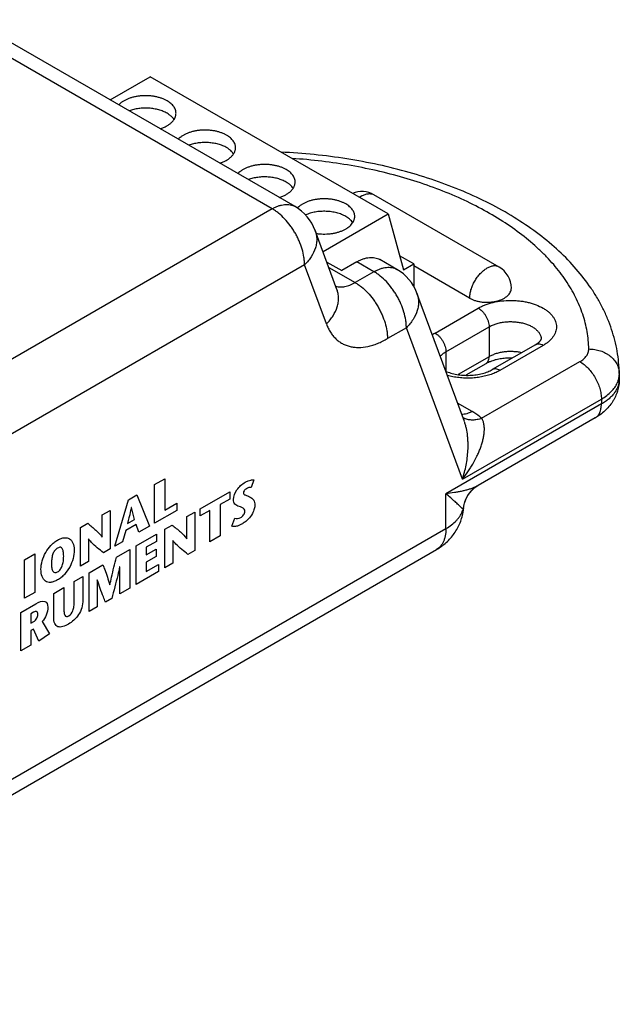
# Model space of a CAD drawing. Header units: inches. Extents: x 0 to 22, y 0 to 17.
# Tile 14 of 14: x 19 to 19.9, y 13.6 to 15.2. Entities that reach past the tile are written whole.
import ezdxf

# ---------------------------------------------------------------- set-up
doc = ezdxf.new("R2010")
doc.units = ezdxf.units.IN
doc.header["$LTSCALE"] = 1.21
doc.header["$MEASUREMENT"] = 0
doc.layers.get('0').update_dxf_attribs({"linetype": 'CONTINUOUS'})
doc.layers.add('02___PRT_ALL_AXES', color=7, linetype='CONTINUOUS')
doc.layers.add('DATUMCURVES', color=7, linetype='CONTINUOUS')

msp = doc.modelspace()

# ---------------------------------------------------------------- linework, layer by layer
at = {"color": 7, "linetype": 'CONTINUOUS'}
for p, q in [((19.3667, 14.9156), (18.8364, 15.2218)), ((19.4042, 14.9193), (18.8739, 15.2255)), ((19.1012, 15.0942), (19.1669, 15.1321)), ((19.5565, 14.9072), (19.1669, 15.1321)), ((19.3667, 14.9156), (18.3077, 14.3041)), ((19.4499, 14.8456), (19.5565, 14.9072)), ((19.5565, 14.9072), (19.5816, 14.8155)), ((19.4728, 14.7836), (19.4371, 14.8803)), ((19.4563, 14.8283), (19.4805, 14.8143)), ((19.5055, 14.8287), (19.4805, 14.8143)), ((19.5334, 14.8126), (19.5055, 14.8287)), ((19.5709, 14.8163), (19.543, 14.8324)), ((19.5986, 14.8253), (19.5752, 14.8388)), ((19.4197, 14.8237), (18.3608, 14.2123)), ((19.4555, 14.727), (19.4197, 14.8237)), ((19.4595, 14.8196), (19.5025, 14.7948)), ((19.5334, 14.8126), (19.5025, 14.7948)), ((19.5816, 14.8155), (19.5986, 14.8253)), ((19.5986, 14.8253), (19.5986, 14.7885)), ((19.6815, 14.5669), (19.6038, 14.7774)), ((19.6336, 14.7121), (19.7043, 14.7529)), ((19.5864, 14.7208), (19.5555, 14.7029)), ((19.6782, 14.4724), (19.5864, 14.7208)), ((19.6512, 14.6814), (19.722, 14.7223)), ((19.722, 14.7223), (19.722, 14.6733)), ((19.7978, 14.6929), (19.7271, 14.6521)), ((19.8103, 14.6916), (19.7396, 14.6508)), ((19.6512, 14.6814), (19.6512, 14.6495)), ((19.722, 14.6733), (19.6711, 14.6439)), ((19.7168, 14.6618), (19.6838, 14.6428)), ((19.7097, 14.5723), (19.8706, 14.6652)), ((19.9352, 14.6448), (19.9352, 14.6366)), ((19.6782, 14.4724), (19.9059, 14.6039)), ((19.9059, 14.6039), (19.9059, 14.5958)), ((19.9059, 14.5958), (19.6512, 14.4487)), ((19.694, 14.5836), (19.6703, 14.5973)), ((19.8956, 14.5729), (19.7038, 14.4622)), ((19.6987, 14.4587), (19.7017, 14.4609)), ((19.7034, 14.4619), (19.6997, 14.46)), ((19.7017, 14.4609), (19.7038, 14.4622)), ((19.7038, 14.4622), (19.7034, 14.4619)), ((19.6512, 14.3916), (19.6512, 14.4487)), ((19.6802, 14.4249), (19.6807, 14.4288)), ((19.6802, 14.4249), (19.6802, 14.4249)), ((18.3608, 13.6465), (19.6512, 14.3916)), ((18.3452, 13.6121), (19.6357, 14.3572))]:
    msp.add_line(p, q, dxfattribs=at)
msp.add_lwpolyline([(19.6807, 14.4288), (19.6817, 14.4332), (19.6831, 14.4376), (19.685, 14.4419), (19.6872, 14.446), (19.6898, 14.4498), (19.6927, 14.4532), (19.6957, 14.4562), (19.6987, 14.4587)], dxfattribs=at)
for centre, radius, start, end in [((19.3667, 14.8543), 0.075, 20.2728, 59.9986), ((19.5334, 14.7514), 0.075, 20.2728, 59.9992), ((19.666, 14.6556), 0.0651, 119.9255, 124.7343), ((19.9018, 14.6448), 0.0335, 354.4177, 359.9839), ((19.8686, 14.6448), 0.0667, 0, 0.9923), ((19.6927, 14.5943), 0.0245, 235.9237, 244.117), ((19.7283, 14.4197), 0.049, 124.6837, 126.5807), ((19.7279, 14.4202), 0.0485, 120.9352, 124.6901), ((19.7277, 14.4205), 0.048, 120.4039, 120.9327), ((19.5544, 14.3015), 0.1744, 44.8565, 45.6238), ((19.6073, 14.354), 0.1, 43.9161, 44.9188), ((19.7285, 14.4193), 0.0494, 173.3296, 175.3507), ((19.7291, 14.4193), 0.0499, 169.2669, 173.3265), ((19.5969, 14.4324), 0.0836, 353.6938, 354.8793), ((19.6778, 14.4252), 0.00244, 352.1757, 354.8385), ((19.6434, 14.4333), 0.0373, 338.1109, 344.5271), ((19.5969, 14.4324), 0.0837, 351.7911, 353.6938)]:
    msp.add_arc(centre, radius, start, end, dxfattribs=at)
for points, knots in [([(19.9352, 14.6459), (19.9351, 14.652), (19.9344, 14.6642), (19.932, 14.6823), (19.9281, 14.7003), (19.9229, 14.7181), (19.9163, 14.7355), (19.9085, 14.7527), (19.8994, 14.7694), (19.8855, 14.7913), (19.8651, 14.8177), (19.8365, 14.8471), (19.8038, 14.8744), (19.7675, 14.8994), (19.7277, 14.9222), (19.6847, 14.9426), (19.639, 14.9605), (19.5908, 14.9758), (19.5405, 14.9883), (19.4886, 14.998), (19.4354, 15.0049), (19.3994, 15.0076), (19.3814, 15.0084)], [0, 0, 0, 0, 0.025305, 0.050624, 0.076038, 0.101621, 0.127428, 0.153502, 0.179881, 0.206613, 0.261308, 0.317938, 0.376745, 0.437874, 0.501379, 0.567219, 0.635273, 0.705344, 0.777177, 0.850456, 0.924852, 1, 1, 1, 1]), ([(19.8852, 14.6859), (19.8852, 14.6907), (19.8846, 14.7003), (19.8827, 14.7146), (19.8796, 14.7288), (19.8755, 14.743), (19.8702, 14.757), (19.8616, 14.7757), (19.8481, 14.7987), (19.8314, 14.8203), (19.8162, 14.837), (19.7993, 14.8537), (19.7756, 14.8737), (19.7441, 14.8958), (19.7092, 14.9162), (19.6713, 14.9347), (19.6307, 14.9511), (19.5877, 14.9653), (19.5427, 14.9773), (19.496, 14.9869), (19.4479, 14.994), (19.4155, 14.997), (19.3991, 14.9981)], [0, 0, 0, 0, 0.022894, 0.045914, 0.069141, 0.092655, 0.116537, 0.140861, 0.191082, 0.243781, 0.27117, 0.29928, 0.357717, 0.419171, 0.483607, 0.550899, 0.620851, 0.693207, 0.767662, 0.843867, 0.92144, 1, 1, 1, 1]), ([(19.3667, 14.9156), (19.3684, 14.9165), (19.3718, 14.9183), (19.3769, 14.9204), (19.382, 14.9219), (19.3869, 14.9227), (19.3916, 14.9229), (19.3961, 14.9224), (19.4004, 14.9212), (19.403, 14.92), (19.4042, 14.9193)], [0, 0, 0, 0, 0.14844, 0.289442, 0.422763, 0.548683, 0.668018, 0.781944, 0.892001, 1, 1, 1, 1]), ([(19.4197, 14.8237), (19.4197, 14.8258), (19.4195, 14.83), (19.4185, 14.8386), (19.4159, 14.8498), (19.4118, 14.8608), (19.4077, 14.8696), (19.4043, 14.876), (19.4004, 14.8823), (19.3949, 14.8902), (19.3874, 14.8992), (19.379, 14.907), (19.372, 14.9123), (19.3685, 14.9145), (19.3667, 14.9156)], [0, 0, 0, 0, 0.055784, 0.114173, 0.23736, 0.366949, 0.433258, 0.499996, 0.566734, 0.633043, 0.762635, 0.885824, 0.944214, 1, 1, 1, 1]), ([(19.4371, 14.8803), (19.4379, 14.8781), (19.4391, 14.8735), (19.4398, 14.8663), (19.4393, 14.859), (19.437, 14.8489), (19.4323, 14.8391), (19.4257, 14.83), (19.4218, 14.8258), (19.4197, 14.8237)], [0, 0, 0, 0, 0.112938, 0.227404, 0.344761, 0.46607, 0.722687, 0.859068, 1, 1, 1, 1]), ([(19.5055, 14.8287), (19.5072, 14.8297), (19.5105, 14.8315), (19.5157, 14.8336), (19.5208, 14.8351), (19.5257, 14.8359), (19.5304, 14.8361), (19.5349, 14.8355), (19.5391, 14.8344), (19.5418, 14.8332), (19.543, 14.8324)], [0, 0, 0, 0, 0.14844, 0.289442, 0.422763, 0.548683, 0.668018, 0.781944, 0.892001, 1, 1, 1, 1]), ([(19.5334, 14.8126), (19.5351, 14.8136), (19.5385, 14.8153), (19.5436, 14.8175), (19.5487, 14.8189), (19.5536, 14.8198), (19.5583, 14.8199), (19.5628, 14.8194), (19.5671, 14.8183), (19.5697, 14.817), (19.5709, 14.8163)], [0, 0, 0, 0, 0.148439, 0.289437, 0.422755, 0.548676, 0.668014, 0.781942, 0.892, 1, 1, 1, 1]), ([(19.5864, 14.7208), (19.5864, 14.7228), (19.5863, 14.727), (19.5852, 14.7357), (19.5826, 14.7468), (19.5786, 14.7579), (19.5745, 14.7666), (19.571, 14.7731), (19.5671, 14.7793), (19.5616, 14.7872), (19.5541, 14.7963), (19.5457, 14.8041), (19.5387, 14.8093), (19.5352, 14.8116), (19.5334, 14.8126)], [0, 0, 0, 0, 0.055784, 0.114173, 0.237359, 0.366948, 0.433256, 0.499994, 0.566732, 0.633041, 0.762633, 0.885823, 0.944214, 1, 1, 1, 1]), ([(19.4709, 14.7886), (19.4721, 14.7882), (19.4745, 14.7877), (19.4781, 14.7875), (19.482, 14.7876), (19.4874, 14.7884), (19.4929, 14.7901), (19.4984, 14.7925), (19.5011, 14.794), (19.5025, 14.7948)], [0, 0, 0, 0, 0.108141, 0.21977, 0.335806, 0.456958, 0.716277, 0.855177, 1, 1, 1, 1]), ([(19.5025, 14.7948), (19.5043, 14.7937), (19.5078, 14.7915), (19.5148, 14.7862), (19.5232, 14.7784), (19.5307, 14.7694), (19.5362, 14.7615), (19.5401, 14.7552), (19.5435, 14.7487), (19.5476, 14.74), (19.5517, 14.729), (19.5543, 14.7178), (19.5553, 14.7091), (19.5555, 14.7049), (19.5555, 14.7029)], [0, 0, 0, 0, 0.055786, 0.114177, 0.237367, 0.366959, 0.433268, 0.500006, 0.566744, 0.633052, 0.762641, 0.885827, 0.944216, 1, 1, 1, 1]), ([(19.4555, 14.727), (19.4576, 14.729), (19.4615, 14.7333), (19.468, 14.7423), (19.4727, 14.7521), (19.475, 14.7622), (19.4755, 14.7696), (19.4749, 14.7768), (19.4736, 14.7814), (19.4728, 14.7836)], [0, 0, 0, 0, 0.140933, 0.277313, 0.53393, 0.655239, 0.772596, 0.887062, 1, 1, 1, 1]), ([(19.6038, 14.7774), (19.6046, 14.7752), (19.6058, 14.7706), (19.6065, 14.7634), (19.606, 14.756), (19.6037, 14.7459), (19.599, 14.7361), (19.5924, 14.7271), (19.5885, 14.7228), (19.5864, 14.7208)], [0, 0, 0, 0, 0.112939, 0.227406, 0.344764, 0.466073, 0.722691, 0.859069, 1, 1, 1, 1]), ([(19.7043, 14.7529), (19.706, 14.7539), (19.7098, 14.7558), (19.7178, 14.7593), (19.7288, 14.7626), (19.7428, 14.765), (19.7549, 14.7657), (19.7646, 14.7654), (19.7719, 14.7648), (19.779, 14.7638), (19.786, 14.7624), (19.7926, 14.7605), (19.8009, 14.7577), (19.8085, 14.7541), (19.8153, 14.7499), (19.8197, 14.7465), (19.8235, 14.7428), (19.8266, 14.739), (19.8291, 14.7349), (19.831, 14.7308), (19.8321, 14.7266), (19.8324, 14.7223), (19.8321, 14.718), (19.831, 14.7137), (19.8291, 14.7096), (19.8271, 14.7063), (19.8251, 14.7037), (19.8229, 14.7011), (19.8196, 14.6981), (19.8152, 14.6947), (19.812, 14.6926), (19.8103, 14.6916)], [0, 0, 0, 0, 0.032522, 0.066554, 0.138342, 0.213878, 0.291389, 0.330284, 0.36893, 0.407082, 0.444508, 0.480984, 0.516316, 0.582831, 0.613827, 0.643213, 0.671001, 0.697266, 0.722161, 0.745927, 0.76888, 0.79141, 0.81394, 0.836896, 0.86066, 0.88555, 0.898505, 0.911826, 0.93963, 0.969038, 1, 1, 1, 1]), ([(19.7043, 14.7529), (19.7055, 14.7522), (19.7079, 14.7505), (19.7112, 14.7474), (19.7142, 14.7438), (19.7169, 14.7397), (19.719, 14.7354), (19.7207, 14.731), (19.7217, 14.7266), (19.722, 14.7237), (19.722, 14.7223)], [0, 0, 0, 0, 0.114073, 0.237356, 0.366988, 0.500006, 0.633023, 0.762653, 0.885931, 1, 1, 1, 1]), ([(19.722, 14.7223), (19.7237, 14.7233), (19.7276, 14.7252), (19.7338, 14.7274), (19.7405, 14.7292), (19.7476, 14.7303), (19.7549, 14.7308), (19.7622, 14.7307), (19.7694, 14.73), (19.7764, 14.7286), (19.7829, 14.7268), (19.789, 14.7243), (19.7943, 14.7214), (19.7989, 14.7181), (19.8025, 14.7144), (19.8048, 14.711), (19.8061, 14.7082), (19.8068, 14.7061), (19.8072, 14.704), (19.8073, 14.7026), (19.8073, 14.7018)], [0, 0, 0, 0, 0.062353, 0.12873, 0.198318, 0.270288, 0.343666, 0.417397, 0.490419, 0.561706, 0.630301, 0.69539, 0.756337, 0.812775, 0.864678, 0.912453, 0.9351, 0.957106, 0.978667, 1, 1, 1, 1]), ([(19.4555, 14.727), (19.4563, 14.7246), (19.4583, 14.72), (19.4619, 14.7135), (19.466, 14.7077), (19.4707, 14.7027), (19.4759, 14.6983), (19.4816, 14.6947), (19.4877, 14.6919), (19.4942, 14.6899), (19.5011, 14.6887), (19.5109, 14.6882), (19.5211, 14.6894), (19.5314, 14.692), (19.5394, 14.6949), (19.5475, 14.6985), (19.5529, 14.7014), (19.5555, 14.7029)], [0, 0, 0, 0, 0.063765, 0.125018, 0.184071, 0.241391, 0.297557, 0.3532, 0.408973, 0.46552, 0.523446, 0.583287, 0.710178, 0.77798, 0.848877, 0.922917, 1, 1, 1, 1]), ([(19.6336, 14.7121), (19.6348, 14.7114), (19.6372, 14.7097), (19.6405, 14.7066), (19.6435, 14.703), (19.6461, 14.6989), (19.6483, 14.6946), (19.65, 14.6901), (19.651, 14.6857), (19.6512, 14.6828), (19.6512, 14.6814)], [0, 0, 0, 0, 0.114073, 0.237356, 0.366988, 0.500006, 0.633023, 0.762653, 0.885931, 1, 1, 1, 1]), ([(19.7978, 14.6929), (19.7989, 14.6935), (19.8004, 14.6944), (19.8022, 14.6958), (19.8034, 14.6967), (19.8043, 14.6976), (19.8051, 14.6985), (19.8058, 14.6992), (19.8063, 14.6999), (19.8067, 14.7004), (19.807, 14.7009), (19.8071, 14.7012), (19.8072, 14.7014), (19.8072, 14.7016), (19.8073, 14.7017), (19.8073, 14.7017), (19.8073, 14.7018), (19.8073, 14.7018), (19.8073, 14.7019), (19.8073, 14.7019), (19.8073, 14.7019), (19.8073, 14.7018)], [0, 0, 0, 0, 0.275645, 0.397459, 0.508181, 0.607503, 0.695064, 0.770408, 0.833071, 0.883598, 0.923268, 0.953254, 0.964941, 0.974582, 0.982327, 0.988331, 0.992746, 0.995718, 0.997386, 0.997896, 1, 1, 1, 1]), ([(19.7752, 14.6798), (19.7729, 14.6803), (19.7683, 14.6811), (19.7612, 14.6817), (19.754, 14.6818), (19.7469, 14.6812), (19.74, 14.6801), (19.7335, 14.6784), (19.7275, 14.6761), (19.7237, 14.6743), (19.722, 14.6733)], [0, 0, 0, 0, 0.127569, 0.257881, 0.389177, 0.519649, 0.647507, 0.771115, 0.889074, 1, 1, 1, 1]), ([(19.8103, 14.6916), (19.8092, 14.6923), (19.8071, 14.6933), (19.8037, 14.6941), (19.801, 14.6941), (19.7991, 14.6935), (19.7982, 14.6931), (19.7978, 14.6929)], [0, 0, 0, 0, 0.289323, 0.5487, 0.781663, 0.891835, 1, 1, 1, 1]), ([(19.8706, 14.6652), (19.8717, 14.6658), (19.8739, 14.6672), (19.8769, 14.6695), (19.8794, 14.672), (19.8816, 14.6746), (19.8832, 14.6773), (19.8844, 14.6801), (19.8851, 14.683), (19.8853, 14.6849), (19.8852, 14.6859)], [0, 0, 0, 0, 0.148732, 0.289805, 0.42304, 0.54885, 0.668053, 0.781886, 0.891941, 1, 1, 1, 1]), ([(19.8852, 14.6859), (19.8885, 14.6859), (19.8949, 14.6854), (19.9042, 14.6832), (19.9115, 14.6802), (19.9167, 14.677), (19.9215, 14.6736), (19.9257, 14.6695), (19.9291, 14.665), (19.9313, 14.6614), (19.933, 14.6577), (19.9342, 14.6538), (19.935, 14.6499), (19.9352, 14.6473), (19.9352, 14.6459)], [0, 0, 0, 0, 0.136979, 0.272258, 0.40416, 0.468603, 0.531872, 0.654591, 0.71424, 0.772812, 0.830478, 0.887444, 0.9439, 1, 1, 1, 1]), ([(19.6419, 14.674), (19.6432, 14.6754), (19.6461, 14.6782), (19.6494, 14.6804), (19.6512, 14.6814)], [0, 0, 0, 0, 0.477935, 1, 1, 1, 1]), ([(19.7168, 14.6618), (19.7172, 14.6621), (19.718, 14.6626), (19.7194, 14.664), (19.7208, 14.6663), (19.7218, 14.6696), (19.722, 14.672), (19.722, 14.6733)], [0, 0, 0, 0, 0.108168, 0.218342, 0.451308, 0.710683, 1, 1, 1, 1]), ([(19.7261, 14.6661), (19.7244, 14.6655), (19.7213, 14.6642), (19.7182, 14.6626), (19.7168, 14.6618)], [0, 0, 0, 0, 0.526541, 1, 1, 1, 1]), ([(19.7601, 14.6711), (19.7571, 14.6712), (19.7511, 14.6711), (19.7437, 14.6703), (19.7379, 14.6694), (19.7338, 14.6684), (19.7299, 14.6674), (19.7274, 14.6665), (19.7261, 14.6661)], [0, 0, 0, 0, 0.262444, 0.520709, 0.646408, 0.768767, 0.886923, 1, 1, 1, 1]), ([(19.6509, 14.6496), (19.6522, 14.649), (19.655, 14.6479), (19.6594, 14.6464), (19.6641, 14.6452), (19.6708, 14.6438), (19.6778, 14.643), (19.6849, 14.6427), (19.6903, 14.6427), (19.6957, 14.6431), (19.7026, 14.6439), (19.7107, 14.6454), (19.7183, 14.6478), (19.7236, 14.6502), (19.726, 14.6514), (19.7271, 14.6521)], [0, 0, 0, 0, 0.055338, 0.114434, 0.176636, 0.24131, 0.375689, 0.444289, 0.51306, 0.581441, 0.648869, 0.778538, 0.897236, 0.95092, 1, 1, 1, 1]), ([(19.7396, 14.6508), (19.7385, 14.6514), (19.7363, 14.6525), (19.733, 14.6533), (19.7303, 14.6532), (19.7284, 14.6527), (19.7275, 14.6523), (19.7271, 14.652)], [0, 0, 0, 0, 0.289323, 0.5487, 0.781663, 0.891835, 1, 1, 1, 1]), ([(19.7396, 14.6508), (19.7388, 14.6504), (19.7356, 14.6485), (19.7321, 14.647), (19.7295, 14.6459)], [0, 0, 0, 0, 0.242167, 1, 1, 1, 1]), ([(19.8706, 14.6652), (19.8718, 14.6645), (19.8741, 14.663), (19.8788, 14.6595), (19.8844, 14.6543), (19.8904, 14.647), (19.8958, 14.6389), (19.9001, 14.6302), (19.9034, 14.6213), (19.9051, 14.6139), (19.9058, 14.6081), (19.9059, 14.6053), (19.9059, 14.6039)], [0, 0, 0, 0, 0.055792, 0.11419, 0.237393, 0.366999, 0.500006, 0.633013, 0.762616, 0.885815, 0.94421, 1, 1, 1, 1]), ([(19.7295, 14.6459), (19.7267, 14.6448), (19.7208, 14.6428), (19.7117, 14.6405), (19.7021, 14.6389), (19.6923, 14.6381), (19.6823, 14.6381), (19.6724, 14.6388), (19.6628, 14.6402), (19.6566, 14.6417), (19.6535, 14.6426)], [0, 0, 0, 0, 0.11716, 0.239272, 0.365146, 0.493394, 0.622507, 0.750964, 0.877268, 1, 1, 1, 1]), ([(19.9352, 14.6366), (19.9352, 14.6333), (19.9347, 14.6267), (19.9326, 14.6171), (19.9296, 14.6094), (19.9267, 14.6036), (19.9233, 14.598), (19.9184, 14.5914), (19.9116, 14.5843), (19.904, 14.5781), (19.8984, 14.5745), (19.8956, 14.5729)], [0, 0, 0, 0, 0.125653, 0.250821, 0.375895, 0.438402, 0.50081, 0.625347, 0.749785, 0.874417, 1, 1, 1, 1]), ([(19.9352, 14.6366), (19.9352, 14.6347), (19.9349, 14.6309), (19.9334, 14.6252), (19.931, 14.6197), (19.9277, 14.6143), (19.9234, 14.6092), (19.9184, 14.6043), (19.9125, 14.5998), (19.9082, 14.5971), (19.9059, 14.5958)], [0, 0, 0, 0, 0.107977, 0.218081, 0.332035, 0.451371, 0.577271, 0.710513, 0.851485, 1, 1, 1, 1]), ([(19.932, 14.6302), (19.9328, 14.632), (19.9342, 14.6357), (19.9349, 14.6396), (19.9351, 14.6415)], [0, 0, 0, 0, 0.507209, 1, 1, 1, 1]), ([(19.9059, 14.6039), (19.909, 14.6057), (19.9146, 14.6094), (19.922, 14.6157), (19.9279, 14.6226), (19.9309, 14.6277), (19.932, 14.6302)], [0, 0, 0, 0, 0.278353, 0.537187, 0.776889, 1, 1, 1, 1]), ([(19.8956, 14.5729), (19.8964, 14.5734), (19.898, 14.5745), (19.9001, 14.5765), (19.9019, 14.579), (19.9033, 14.5817), (19.9045, 14.5849), (19.9053, 14.5883), (19.9058, 14.5919), (19.9059, 14.5945), (19.9059, 14.5958)], [0, 0, 0, 0, 0.108022, 0.218073, 0.331987, 0.451321, 0.577252, 0.710601, 0.851598, 1, 1, 1, 1]), ([(19.694, 14.5836), (19.6925, 14.5828), (19.6897, 14.5814), (19.6854, 14.5798), (19.6812, 14.5789), (19.6784, 14.5788), (19.6771, 14.5788)], [0, 0, 0, 0, 0.27619, 0.53482, 0.775541, 1, 1, 1, 1]), ([(19.6782, 14.4724), (19.6813, 14.4764), (19.6858, 14.4825), (19.6913, 14.4909), (19.6965, 14.4994), (19.7011, 14.5081), (19.7051, 14.5169), (19.7078, 14.5236), (19.7101, 14.5302), (19.7119, 14.5369), (19.7133, 14.5434), (19.7141, 14.5499), (19.7143, 14.5552), (19.714, 14.5593), (19.7135, 14.5631), (19.7124, 14.5676), (19.7107, 14.5709), (19.7097, 14.5723)], [0, 0, 0, 0, 0.138527, 0.207205, 0.275372, 0.409801, 0.475937, 0.541173, 0.605346, 0.668265, 0.729632, 0.789165, 0.846391, 0.874031, 0.900915, 0.952189, 1, 1, 1, 1]), ([(19.7098, 14.5723), (19.7073, 14.5714), (19.7024, 14.57), (19.6962, 14.5693), (19.6914, 14.5695), (19.6881, 14.57), (19.6849, 14.5709), (19.6829, 14.5717), (19.6819, 14.5722)], [0, 0, 0, 0, 0.274908, 0.532649, 0.654978, 0.773277, 0.888058, 1, 1, 1, 1]), ([(19.7097, 14.5723), (19.7086, 14.5734), (19.7036, 14.5775), (19.6982, 14.5812), (19.694, 14.5836)], [0, 0, 0, 0, 0.239223, 1, 1, 1, 1]), ([(19.6782, 14.4724), (19.6807, 14.48), (19.6838, 14.4916), (19.6863, 14.5074), (19.6874, 14.5195), (19.6876, 14.5297), (19.6872, 14.5378), (19.6866, 14.5459), (19.6853, 14.5538), (19.6834, 14.5614), (19.6822, 14.5651), (19.6815, 14.5668)], [0, 0, 0, 0, 0.247971, 0.373974, 0.500785, 0.627956, 0.691435, 0.754675, 0.879449, 0.940485, 1, 1, 1, 1]), ([(19.6997, 14.46), (19.698, 14.4592), (19.6947, 14.4578), (19.6893, 14.456), (19.6837, 14.4543), (19.6777, 14.4529), (19.6715, 14.4516), (19.6626, 14.4501), (19.6559, 14.4492), (19.6512, 14.4487)], [0, 0, 0, 0, 0.107517, 0.220371, 0.338306, 0.461223, 0.588972, 0.721406, 1, 1, 1, 1]), ([(19.699, 14.459), (19.6966, 14.4572), (19.692, 14.4531), (19.6864, 14.4458), (19.6823, 14.4375), (19.6806, 14.4316), (19.68, 14.4286)], [0, 0, 0, 0, 0.24948, 0.499089, 0.749169, 1, 1, 1, 1]), ([(19.6764, 14.4262), (19.6749, 14.4277), (19.6715, 14.4309), (19.6658, 14.4361), (19.6589, 14.4422), (19.6539, 14.4465), (19.6512, 14.4487)], [0, 0, 0, 0, 0.184035, 0.416044, 0.689482, 1, 1, 1, 1]), ([(19.6802, 14.4248), (19.6802, 14.4247), (19.6801, 14.4244), (19.6798, 14.4239), (19.6795, 14.4235), (19.6793, 14.4233)], [0, 0, 0, 0, 0.244337, 0.485218, 1, 1, 1, 1]), ([(19.6357, 14.3572), (19.6386, 14.3589), (19.6442, 14.3625), (19.6519, 14.3688), (19.6589, 14.3758), (19.6651, 14.3836), (19.6704, 14.3921), (19.6747, 14.4012), (19.6779, 14.4106), (19.6792, 14.4172), (19.6797, 14.4205)], [0, 0, 0, 0, 0.124833, 0.249522, 0.37433, 0.499257, 0.624302, 0.749448, 0.874691, 1, 1, 1, 1]), ([(19.6512, 14.3916), (19.6544, 14.3934), (19.6603, 14.3973), (19.6668, 14.403), (19.6712, 14.4079), (19.6747, 14.4127), (19.6769, 14.4167), (19.678, 14.4194)], [0, 0, 0, 0, 0.279687, 0.538699, 0.660644, 0.777913, 1, 1, 1, 1]), ([(19.6512, 14.3916), (19.6512, 14.3896), (19.6511, 14.3858), (19.6503, 14.3803), (19.6491, 14.3752), (19.6473, 14.3705), (19.6451, 14.3663), (19.6424, 14.3627), (19.6393, 14.3596), (19.6369, 14.3579), (19.6357, 14.3572)], [0, 0, 0, 0, 0.148402, 0.289399, 0.422748, 0.548679, 0.668013, 0.781927, 0.891978, 1, 1, 1, 1])]:
    msp.add_open_spline(points, degree=3, knots=knots, dxfattribs=at)
at = {"layer": '02___PRT_ALL_AXES', "color": 7, "linetype": 'CONTINUOUS'}
for p, q in [((19.5134, 14.9366), (19.5097, 14.9342)), ((19.7384, 14.8202), (19.5334, 14.9386)), ((19.6901, 14.7692), (19.5986, 14.8221))]:
    msp.add_line(p, q, dxfattribs=at)
for centre, radius, start, end in [((19.5134, 14.9039), 0.04, 59.9987, 112.4556), ((19.4298, 14.8962), 0.0301, 134.9958, 136.6674), ((19.7184, 14.7855), 0.04, 360, 59.9984)]:
    msp.add_arc(centre, radius, start, end, dxfattribs=at)
for points, knots in [([(19.1945, 15.0925), (19.193, 15.0933), (19.1901, 15.0949), (19.1854, 15.0968), (19.1803, 15.0983), (19.1749, 15.0996), (19.1693, 15.1004), (19.1636, 15.1009), (19.1579, 15.101), (19.1521, 15.1008), (19.1464, 15.1001), (19.141, 15.0991), (19.1357, 15.0977), (19.1308, 15.096), (19.1262, 15.0939), (19.1227, 15.092), (19.1202, 15.0903), (19.1179, 15.0885), (19.1163, 15.0871), (19.1153, 15.0861)], [0, 0, 0, 0, 0.057714, 0.118462, 0.181808, 0.247321, 0.314488, 0.382734, 0.451459, 0.520054, 0.587909, 0.654437, 0.719085, 0.78136, 0.840841, 0.89721, 0.924169, 0.95029, 1, 1, 1, 1]), ([(19.2091, 15.0721), (19.2091, 15.0731), (19.2089, 15.075), (19.2082, 15.0778), (19.207, 15.0806), (19.2053, 15.0833), (19.2032, 15.0858), (19.2007, 15.0883), (19.1977, 15.0905), (19.1956, 15.0919), (19.1945, 15.0925)], [0, 0, 0, 0, 0.108015, 0.218066, 0.332012, 0.451364, 0.577267, 0.710506, 0.851478, 1, 1, 1, 1]), ([(19.1945, 15.0721), (19.1934, 15.0727), (19.1913, 15.0738), (19.188, 15.0753), (19.1845, 15.0766), (19.1795, 15.0782), (19.1729, 15.0796), (19.1661, 15.0804), (19.1605, 15.0806), (19.1563, 15.0806), (19.1521, 15.0803), (19.148, 15.0799), (19.1439, 15.0793), (19.1387, 15.0782), (19.1349, 15.077), (19.1325, 15.0762)], [0, 0, 0, 0, 0.054881, 0.111967, 0.171031, 0.231847, 0.357796, 0.487784, 0.553569, 0.619457, 0.685139, 0.750308, 0.814662, 0.877915, 1, 1, 1, 1]), ([(19.1833, 15.0468), (19.1852, 15.0475), (19.1879, 15.0485), (19.1915, 15.0501), (19.1939, 15.0514), (19.1962, 15.0528), (19.199, 15.0547), (19.2016, 15.0568), (19.2038, 15.0591), (19.2052, 15.0608), (19.2064, 15.0626), (19.2074, 15.0645), (19.2081, 15.0664), (19.2087, 15.0683), (19.209, 15.0702), (19.2091, 15.0715), (19.2091, 15.0721)], [0, 0, 0, 0, 0.15515, 0.229671, 0.301962, 0.371915, 0.439466, 0.567202, 0.627534, 0.685614, 0.741603, 0.795728, 0.848271, 0.899567, 0.950003, 1, 1, 1, 1]), ([(19.2059, 15.0619), (19.2045, 15.0639), (19.2024, 15.0663), (19.1996, 15.0687), (19.1974, 15.0703), (19.1957, 15.0714), (19.1945, 15.0721)], [0, 0, 0, 0, 0.469556, 0.596534, 0.727339, 1, 1, 1, 1]), ([(19.292, 15.0362), (19.2906, 15.037), (19.2877, 15.0385), (19.2829, 15.0404), (19.2778, 15.042), (19.2725, 15.0432), (19.2669, 15.0441), (19.2612, 15.0446), (19.2554, 15.0447), (19.2497, 15.0444), (19.244, 15.0438), (19.2385, 15.0428), (19.2333, 15.0414), (19.2283, 15.0396), (19.2238, 15.0376), (19.2203, 15.0356), (19.2177, 15.0339), (19.2154, 15.0322), (19.2139, 15.0307), (19.2129, 15.0297)], [0, 0, 0, 0, 0.057714, 0.118462, 0.181808, 0.247321, 0.314488, 0.382734, 0.451459, 0.520054, 0.587909, 0.654437, 0.719085, 0.78136, 0.840841, 0.89721, 0.924169, 0.95029, 1, 1, 1, 1]), ([(19.292, 15.0158), (19.291, 15.0164), (19.2889, 15.0175), (19.2856, 15.019), (19.2821, 15.0203), (19.2771, 15.0218), (19.2705, 15.0233), (19.2636, 15.024), (19.2581, 15.0243), (19.2539, 15.0242), (19.2497, 15.024), (19.2456, 15.0236), (19.2415, 15.0229), (19.2363, 15.0218), (19.2325, 15.0207), (19.2301, 15.0198)], [0, 0, 0, 0, 0.054881, 0.111967, 0.171031, 0.231847, 0.357796, 0.487784, 0.553569, 0.619457, 0.685139, 0.750308, 0.814662, 0.877915, 1, 1, 1, 1]), ([(19.3067, 15.0158), (19.3067, 15.0167), (19.3065, 15.0186), (19.3058, 15.0215), (19.3046, 15.0242), (19.3029, 15.0269), (19.3008, 15.0295), (19.2982, 15.0319), (19.2953, 15.0342), (19.2932, 15.0355), (19.292, 15.0362)], [0, 0, 0, 0, 0.108015, 0.218066, 0.332012, 0.451364, 0.577267, 0.710506, 0.851478, 1, 1, 1, 1]), ([(19.2808, 14.9905), (19.2827, 14.9911), (19.2855, 14.9921), (19.289, 14.9937), (19.2915, 14.995), (19.2938, 14.9964), (19.2966, 14.9983), (19.2992, 15.0005), (19.3013, 15.0027), (19.3027, 15.0045), (19.3039, 15.0063), (19.3049, 15.0081), (19.3057, 15.01), (19.3063, 15.0119), (19.3066, 15.0138), (19.3067, 15.0151), (19.3067, 15.0158)], [0, 0, 0, 0, 0.15515, 0.229671, 0.301962, 0.371915, 0.439466, 0.567202, 0.627534, 0.685614, 0.741603, 0.795728, 0.848271, 0.899567, 0.950003, 1, 1, 1, 1]), ([(19.3034, 15.0056), (19.3021, 15.0076), (19.3, 15.0099), (19.2972, 15.0123), (19.295, 15.014), (19.2932, 15.0151), (19.292, 15.0158)], [0, 0, 0, 0, 0.469556, 0.596534, 0.727339, 1, 1, 1, 1]), ([(19.3896, 14.9799), (19.3882, 14.9807), (19.3852, 14.9822), (19.3805, 14.9841), (19.3754, 14.9857), (19.3701, 14.9869), (19.3645, 14.9878), (19.3588, 14.9883), (19.353, 14.9884), (19.3473, 14.9881), (19.3416, 14.9874), (19.3361, 14.9864), (19.3309, 14.985), (19.3259, 14.9833), (19.3214, 14.9813), (19.3179, 14.9793), (19.3153, 14.9776), (19.313, 14.9758), (19.3114, 14.9744), (19.3105, 14.9734)], [0, 0, 0, 0, 0.057714, 0.118462, 0.181808, 0.247321, 0.314488, 0.382734, 0.451459, 0.520054, 0.587909, 0.654437, 0.719085, 0.78136, 0.840841, 0.89721, 0.924169, 0.95029, 1, 1, 1, 1]), ([(19.4043, 14.9594), (19.4043, 14.9604), (19.4041, 14.9623), (19.4034, 14.9651), (19.4021, 14.9679), (19.4005, 14.9706), (19.3984, 14.9731), (19.3958, 14.9756), (19.3929, 14.9778), (19.3907, 14.9792), (19.3896, 14.9799)], [0, 0, 0, 0, 0.108015, 0.218066, 0.332012, 0.451364, 0.577267, 0.710506, 0.851478, 1, 1, 1, 1]), ([(19.3896, 14.9594), (19.3886, 14.96), (19.3865, 14.9611), (19.3832, 14.9626), (19.3796, 14.9639), (19.3746, 14.9655), (19.368, 14.9669), (19.3612, 14.9677), (19.3557, 14.9679), (19.3515, 14.9679), (19.3473, 14.9676), (19.3432, 14.9672), (19.3391, 14.9666), (19.3339, 14.9655), (19.3301, 14.9644), (19.3277, 14.9635)], [0, 0, 0, 0, 0.054881, 0.111967, 0.171031, 0.231847, 0.357796, 0.487784, 0.553569, 0.619457, 0.685139, 0.750308, 0.814662, 0.877915, 1, 1, 1, 1]), ([(19.3784, 14.9342), (19.3803, 14.9348), (19.3831, 14.9358), (19.3866, 14.9374), (19.3891, 14.9387), (19.3914, 14.9401), (19.3942, 14.942), (19.3967, 14.9441), (19.3989, 14.9464), (19.4003, 14.9482), (19.4015, 14.95), (19.4025, 14.9518), (19.4033, 14.9537), (19.4038, 14.9556), (19.4042, 14.9575), (19.4043, 14.9588), (19.4043, 14.9594)], [0, 0, 0, 0, 0.15515, 0.229671, 0.301962, 0.371915, 0.439466, 0.567202, 0.627534, 0.685614, 0.741603, 0.795728, 0.848271, 0.899567, 0.950003, 1, 1, 1, 1]), ([(19.401, 14.9492), (19.3997, 14.9513), (19.3976, 14.9536), (19.3948, 14.956), (19.3926, 14.9576), (19.3908, 14.9587), (19.3896, 14.9594)], [0, 0, 0, 0, 0.469556, 0.596534, 0.727339, 1, 1, 1, 1]), ([(19.5134, 14.9366), (19.5143, 14.9371), (19.5161, 14.9381), (19.5188, 14.9392), (19.5215, 14.94), (19.5241, 14.9404), (19.5267, 14.9405), (19.5291, 14.9402), (19.5313, 14.9396), (19.5327, 14.939), (19.5334, 14.9386)], [0, 0, 0, 0, 0.148405, 0.289405, 0.422755, 0.548687, 0.66802, 0.781932, 0.891981, 1, 1, 1, 1]), ([(19.4872, 14.9235), (19.4858, 14.9243), (19.4829, 14.9258), (19.4782, 14.9277), (19.4732, 14.9293), (19.4679, 14.9305), (19.4624, 14.9314), (19.4567, 14.9319), (19.451, 14.932), (19.4453, 14.9318), (19.4397, 14.9312), (19.4343, 14.9302), (19.429, 14.9289), (19.4241, 14.9272), (19.4195, 14.9252), (19.4154, 14.9229), (19.4117, 14.9204), (19.4095, 14.9185), (19.4085, 14.9175)], [0, 0, 0, 0, 0.057561, 0.118122, 0.181256, 0.246543, 0.313487, 0.381526, 0.450076, 0.518542, 0.586326, 0.652853, 0.717579, 0.780016, 0.839741, 0.89643, 0.949871, 1, 1, 1, 1]), ([(19.5018, 14.9031), (19.5018, 14.904), (19.5017, 14.906), (19.5009, 14.9088), (19.4997, 14.9116), (19.4981, 14.9142), (19.4959, 14.9168), (19.4934, 14.9192), (19.4905, 14.9215), (19.4883, 14.9229), (19.4872, 14.9235)], [0, 0, 0, 0, 0.108015, 0.218066, 0.332012, 0.451364, 0.577267, 0.710506, 0.851478, 1, 1, 1, 1]), ([(19.4872, 14.9031), (19.4861, 14.9037), (19.4838, 14.9049), (19.4803, 14.9065), (19.4764, 14.9079), (19.4724, 14.909), (19.4683, 14.91), (19.4625, 14.911), (19.4551, 14.9116), (19.4476, 14.9115), (19.4417, 14.911), (19.4373, 14.9103), (19.4331, 14.9095), (19.429, 14.9084), (19.4251, 14.9071), (19.4226, 14.9061), (19.4214, 14.9056)], [0, 0, 0, 0, 0.055203, 0.11276, 0.172408, 0.233891, 0.296955, 0.361306, 0.492483, 0.624684, 0.690304, 0.75512, 0.818799, 0.881026, 0.94151, 1, 1, 1, 1]), ([(19.4389, 14.8752), (19.4408, 14.8749), (19.4446, 14.8745), (19.4502, 14.8742), (19.456, 14.8743), (19.4616, 14.8747), (19.4671, 14.8755), (19.4725, 14.8767), (19.4775, 14.8783), (19.4822, 14.8801), (19.4866, 14.8822), (19.4905, 14.8847), (19.4939, 14.8873), (19.4967, 14.8902), (19.499, 14.8933), (19.5004, 14.896), (19.5011, 14.8981), (19.5015, 14.8998), (19.5018, 14.9014), (19.5018, 14.9025), (19.5018, 14.9031)], [0, 0, 0, 0, 0.074264, 0.149361, 0.224641, 0.29945, 0.373141, 0.445103, 0.514771, 0.581649, 0.645333, 0.705532, 0.762107, 0.815093, 0.864742, 0.911554, 0.934146, 0.95633, 0.978236, 1, 1, 1, 1]), ([(19.4986, 14.8929), (19.4973, 14.8949), (19.4952, 14.8972), (19.4923, 14.8996), (19.4902, 14.9013), (19.4884, 14.9024), (19.4872, 14.9031)], [0, 0, 0, 0, 0.469556, 0.596534, 0.727339, 1, 1, 1, 1]), ([(19.6901, 14.7692), (19.6901, 14.7703), (19.6902, 14.7725), (19.6908, 14.7772), (19.6922, 14.7831), (19.6948, 14.7902), (19.6983, 14.7972), (19.7025, 14.8037), (19.7074, 14.8095), (19.7119, 14.8137), (19.7156, 14.8165), (19.7175, 14.8177), (19.7184, 14.8182)], [0, 0, 0, 0, 0.05579, 0.114185, 0.237384, 0.366987, 0.499994, 0.633001, 0.762607, 0.88581, 0.944208, 1, 1, 1, 1]), ([(19.7384, 14.8202), (19.7378, 14.8206), (19.7364, 14.8212), (19.7341, 14.8218), (19.7317, 14.8221), (19.7292, 14.822), (19.7266, 14.8216), (19.7239, 14.8208), (19.7211, 14.8197), (19.7193, 14.8187), (19.7184, 14.8182)], [0, 0, 0, 0, 0.108019, 0.218068, 0.33198, 0.451313, 0.577245, 0.710595, 0.851595, 1, 1, 1, 1]), ([(19.6901, 14.7692), (19.6916, 14.7684), (19.6946, 14.7669), (19.6996, 14.7651), (19.705, 14.7637), (19.7106, 14.7628), (19.7165, 14.7624), (19.7223, 14.7625), (19.7281, 14.763), (19.7337, 14.7641), (19.7389, 14.7656), (19.7437, 14.7676), (19.748, 14.7699), (19.7517, 14.7725), (19.7546, 14.7755), (19.7568, 14.7787), (19.7579, 14.7815), (19.7583, 14.7838), (19.7584, 14.785), (19.7584, 14.7855)], [0, 0, 0, 0, 0.06233, 0.128733, 0.198345, 0.270308, 0.343688, 0.417427, 0.490457, 0.561747, 0.630348, 0.695441, 0.756393, 0.812835, 0.864741, 0.912521, 0.957101, 0.978665, 1, 1, 1, 1])]:
    msp.add_open_spline(points, degree=3, knots=knots, dxfattribs=at)
at = {"layer": 'DATUMCURVES', "color": 40, "linetype": 'CONTINUOUS'}
for p, q in [((19.1741, 14.4636), (19.1906, 14.4731)), ((19.1906, 14.4731), (19.1906, 14.4218)), ((19.1741, 14.4004), (19.1741, 14.4636)), ((19.3367, 14.4715), (19.3324, 14.4592)), ((19.1311, 14.4388), (19.145, 14.4468)), ((19.145, 14.4468), (19.1657, 14.3956)), ((19.2489, 14.4241), (19.297, 14.4518)), ((19.297, 14.44), (19.2812, 14.4309)), ((19.297, 14.4518), (19.297, 14.44)), ((19.1088, 14.3628), (19.1311, 14.4388)), ((19.136, 14.4261), (19.1358, 14.426)), ((19.1413, 14.4066), (19.136, 14.4261)), ((19.1906, 14.4218), (19.2106, 14.4333)), ((19.2106, 14.4333), (19.2106, 14.4215)), ((19.2489, 14.4123), (19.2489, 14.4241)), ((19.2812, 14.4309), (19.2812, 14.3795)), ((19.0883, 14.4141), (19.1012, 14.4215)), ((19.0883, 14.3779), (19.0883, 14.4141)), ((19.1012, 14.4215), (19.1012, 14.3584)), ((19.2106, 14.4215), (19.1741, 14.4004)), ((19.2267, 14.4112), (19.2397, 14.4187)), ((19.2267, 14.3751), (19.2267, 14.4112)), ((19.2397, 14.4187), (19.2397, 14.3556)), ((19.2647, 14.4214), (19.2489, 14.4123)), ((19.2647, 14.37), (19.2647, 14.4214)), ((19.3006, 14.3954), (19.3056, 14.4088)), ((19.0525, 14.3934), (19.0645, 14.4003)), ((19.0525, 14.3302), (19.0525, 14.3934)), ((19.1439, 14.3981), (19.127, 14.3883)), ((19.1298, 14.3999), (19.1413, 14.4066)), ((19.1482, 14.3855), (19.1439, 14.3981)), ((19.1657, 14.3956), (19.1482, 14.3855)), ((19.191, 14.3906), (19.203, 14.3975)), ((19.0881, 14.3778), (19.0883, 14.3779)), ((19.127, 14.3883), (19.1217, 14.3702)), ((19.1436, 14.3633), (19.1769, 14.3824)), ((19.1769, 14.3824), (19.1769, 14.3706)), ((19.191, 14.3274), (19.191, 14.3906)), ((19.2266, 14.375), (19.2267, 14.3751)), ((19.2812, 14.3795), (19.2647, 14.37)), ((19.0657, 14.3748), (19.0655, 14.3747)), ((19.0655, 14.3747), (19.0655, 14.3377)), ((19.1217, 14.3702), (19.1088, 14.3628)), ((19.1436, 14.3001), (19.1436, 14.3633)), ((19.1769, 14.3706), (19.1601, 14.361)), ((19.1601, 14.361), (19.1601, 14.3485)), ((19.2041, 14.372), (19.204, 14.372)), ((19.204, 14.372), (19.204, 14.3349)), ((18.9611, 14.3407), (18.9776, 14.3502)), ((18.9776, 14.3502), (18.9776, 14.287)), ((19.1012, 14.3584), (19.0902, 14.352)), ((19.1116, 14.3447), (19.1335, 14.3574)), ((19.1335, 14.3574), (19.1335, 14.2942)), ((19.1601, 14.3485), (19.1764, 14.3579)), ((19.1764, 14.3461), (19.1601, 14.3367)), ((19.1764, 14.3579), (19.1764, 14.3461)), ((19.2397, 14.3556), (19.2287, 14.3492)), ((18.9611, 14.2775), (18.9611, 14.3407)), ((19.0655, 14.3377), (19.0525, 14.3302)), ((19.0671, 14.3191), (19.0894, 14.332)), ((19.117, 14.3289), (19.1168, 14.3288)), ((19.117, 14.2847), (19.117, 14.3289)), ((19.1601, 14.3367), (19.1601, 14.3214)), ((19.1601, 14.3214), (19.1802, 14.333)), ((19.1802, 14.333), (19.1802, 14.3212)), ((19.204, 14.3349), (19.191, 14.3274)), ((19.0424, 14.3048), (19.0566, 14.313)), ((19.0566, 14.313), (19.0566, 14.2749)), ((19.0671, 14.2559), (19.0671, 14.3191)), ((19.1802, 14.3212), (19.1436, 14.3001)), ((19.0088, 14.2854), (19.0253, 14.295)), ((19.0253, 14.295), (19.0253, 14.2619)), ((19.0424, 14.272), (19.0424, 14.3048)), ((19.0802, 14.3077), (19.0801, 14.3076)), ((19.0801, 14.3076), (19.0801, 14.2634)), ((19.1006, 14.2995), (19.1008, 14.2996)), ((18.9776, 14.287), (18.9611, 14.2775)), ((19.0088, 14.2468), (19.0088, 14.2854)), ((19.1335, 14.2942), (19.117, 14.2847)), ((18.955, 14.2543), (18.9793, 14.2684)), ((19.0801, 14.2634), (19.0671, 14.2559)), ((19.1038, 14.2771), (19.0934, 14.2711)), ((18.955, 14.1912), (18.955, 14.2543)), ((18.9758, 14.2546), (18.9715, 14.2521)), ((18.9715, 14.2521), (18.9715, 14.2365)), ((18.9715, 14.2365), (18.9762, 14.2392)), ((18.99, 14.2395), (19.0021, 14.2193)), ((18.9758, 14.2271), (18.9715, 14.2246)), ((18.9715, 14.2246), (18.9715, 14.2007)), ((18.9844, 14.2071), (18.9758, 14.2271)), ((19.0021, 14.2193), (18.9844, 14.2071)), ((18.9715, 14.2007), (18.955, 14.1912))]:
    msp.add_line(p, q, dxfattribs=at)
for points, knots in [([(19.3032, 14.4395), (19.3032, 14.4442), (19.307, 14.4537), (19.3151, 14.4626), (19.3215, 14.4673), (19.3271, 14.47), (19.3319, 14.4714), (19.335, 14.4718), (19.3367, 14.4715)], [0, 0, 0, 0, 0.292887, 0.45786, 0.637996, 0.757336, 0.860915, 1, 1, 1, 1]), ([(19.3244, 14.4569), (19.3231, 14.4562), (19.3207, 14.4545), (19.3186, 14.4485), (19.3237, 14.446), (19.3272, 14.4449), (19.3295, 14.4439)], [0, 0, 0, 0, 0.179325, 0.306112, 0.564016, 1, 1, 1, 1]), ([(19.3123, 14.4279), (19.3099, 14.4289), (19.305, 14.4303), (19.3032, 14.4363), (19.3032, 14.4395)], [0, 0, 0, 0, 0.532005, 1, 1, 1, 1]), ([(19.3295, 14.4439), (19.3321, 14.4425), (19.3369, 14.4398), (19.3382, 14.4331), (19.3382, 14.4299)], [0, 0, 0, 0, 0.577212, 1, 1, 1, 1]), ([(19.1358, 14.426), (19.1353, 14.4236), (19.1335, 14.4149), (19.1313, 14.4062), (19.1298, 14.3999)], [0, 0, 0, 0, 0.276407, 1, 1, 1, 1]), ([(19.3382, 14.4299), (19.3382, 14.4282), (19.3374, 14.4235), (19.3342, 14.4154), (19.3289, 14.4082), (19.3231, 14.403), (19.3181, 14.3996), (19.313, 14.397), (19.3071, 14.3949), (19.3029, 14.3946), (19.3006, 14.3954)], [0, 0, 0, 0, 0.098794, 0.230412, 0.39314, 0.493663, 0.613213, 0.715071, 0.814512, 1, 1, 1, 1]), ([(19.3219, 14.4203), (19.3219, 14.4216), (19.3201, 14.4263), (19.3153, 14.4266), (19.3123, 14.4279)], [0, 0, 0, 0, 0.211617, 1, 1, 1, 1]), ([(19.3056, 14.4088), (19.3083, 14.408), (19.3131, 14.4078), (19.3201, 14.4135), (19.3219, 14.4184), (19.3219, 14.4203)], [0, 0, 0, 0, 0.510518, 0.753607, 1, 1, 1, 1]), ([(19.0645, 14.4003), (19.069, 14.3966), (19.0772, 14.3896), (19.0853, 14.3823), (19.0881, 14.3778)], [0, 0, 0, 0, 0.540056, 1, 1, 1, 1]), ([(19.203, 14.3975), (19.2074, 14.3938), (19.2156, 14.3868), (19.2238, 14.3795), (19.2266, 14.375)], [0, 0, 0, 0, 0.540166, 1, 1, 1, 1]), ([(18.9879, 14.3252), (18.9879, 14.3296), (18.9893, 14.3389), (18.9951, 14.3526), (19.0024, 14.3626), (19.0093, 14.3691), (19.0151, 14.3731), (19.0209, 14.3758), (19.0278, 14.3773), (19.0351, 14.3756), (19.0409, 14.3687), (19.0423, 14.3611), (19.0423, 14.3566)], [0, 0, 0, 0, 0.125, 0.25, 0.375, 0.4375, 0.5, 0.5625, 0.625, 0.75, 0.875, 1, 1, 1, 1]), ([(19.0251, 14.3467), (19.0251, 14.3495), (19.0247, 14.3544), (19.023, 14.3594), (19.0204, 14.3612), (19.0176, 14.3609), (19.0151, 14.3598), (19.0126, 14.358), (19.0098, 14.3551), (19.0072, 14.3503), (19.0055, 14.3433), (19.0051, 14.338), (19.0051, 14.3352)], [0, 0, 0, 0, 0.125, 0.25, 0.375, 0.4375, 0.5, 0.5625, 0.625, 0.75, 0.875, 1, 1, 1, 1]), ([(19.0902, 14.352), (19.0835, 14.3575), (19.0748, 14.3642), (19.0672, 14.3727), (19.0657, 14.3748)], [0, 0, 0, 0, 0.779657, 1, 1, 1, 1]), ([(19.2287, 14.3492), (19.222, 14.3547), (19.2132, 14.3614), (19.2056, 14.3699), (19.2041, 14.372)], [0, 0, 0, 0, 0.779533, 1, 1, 1, 1]), ([(19.0423, 14.3566), (19.0423, 14.3519), (19.041, 14.3423), (19.0355, 14.3284), (19.0283, 14.3182), (19.0212, 14.3115), (19.0151, 14.3073), (19.009, 14.3045), (19.0019, 14.3029), (18.9946, 14.3048), (18.9892, 14.3124), (18.9879, 14.3205), (18.9879, 14.3252)], [0, 0, 0, 0, 0.124927, 0.249854, 0.374781, 0.437244, 0.499708, 0.562244, 0.624781, 0.749854, 0.874927, 1, 1, 1, 1]), ([(19.0051, 14.3352), (19.0051, 14.3322), (19.0054, 14.3269), (19.0071, 14.3214), (19.0097, 14.3193), (19.0125, 14.3195), (19.0151, 14.3206), (19.0177, 14.3225), (19.0205, 14.3256), (19.0231, 14.3306), (19.0248, 14.338), (19.0251, 14.3437), (19.0251, 14.3467)], [0, 0, 0, 0, 0.125008, 0.250017, 0.375025, 0.437529, 0.500033, 0.562529, 0.625025, 0.750017, 0.875008, 1, 1, 1, 1]), ([(19.1008, 14.2996), (19.1016, 14.3037), (19.1049, 14.3186), (19.1088, 14.3337), (19.1116, 14.3447)], [0, 0, 0, 0, 0.270727, 1, 1, 1, 1]), ([(19.0894, 14.332), (19.0904, 14.3295), (19.0944, 14.3189), (19.0981, 14.3081), (19.1006, 14.2995)], [0, 0, 0, 0, 0.235683, 1, 1, 1, 1]), ([(19.1168, 14.3288), (19.1158, 14.3242), (19.1118, 14.3071), (19.1072, 14.2898), (19.1038, 14.2771)], [0, 0, 0, 0, 0.267743, 1, 1, 1, 1]), ([(19.0934, 14.2711), (19.0923, 14.2739), (19.0876, 14.2858), (19.0832, 14.298), (19.0802, 14.3077)], [0, 0, 0, 0, 0.237308, 1, 1, 1, 1]), ([(18.9793, 14.2684), (18.9844, 14.2714), (18.9946, 14.2759), (18.9992, 14.2675), (18.9992, 14.263)], [0, 0, 0, 0, 0.563647, 1, 1, 1, 1]), ([(18.9992, 14.263), (18.9992, 14.259), (18.9978, 14.2504), (18.9926, 14.2424), (18.99, 14.2395)], [0, 0, 0, 0, 0.54711, 1, 1, 1, 1]), ([(19.0566, 14.2749), (19.0566, 14.2708), (19.0557, 14.2626), (19.0482, 14.2464), (19.0388, 14.2385), (19.033, 14.2351)], [0, 0, 0, 0, 0.289762, 0.52777, 1, 1, 1, 1]), ([(19.0338, 14.2488), (19.0363, 14.2502), (19.0405, 14.2562), (19.0421, 14.2645), (19.0424, 14.2694), (19.0424, 14.272)], [0, 0, 0, 0, 0.382854, 0.649515, 1, 1, 1, 1]), ([(18.9827, 14.2508), (18.9827, 14.253), (18.9815, 14.2571), (18.9775, 14.2555), (18.9758, 14.2546)], [0, 0, 0, 0, 0.540148, 1, 1, 1, 1]), ([(18.9762, 14.2392), (18.978, 14.2403), (18.9815, 14.2442), (18.9827, 14.2489), (18.9827, 14.2508)], [0, 0, 0, 0, 0.531286, 1, 1, 1, 1]), ([(19.033, 14.2351), (19.027, 14.2317), (19.0171, 14.2279), (19.0096, 14.2357), (19.0088, 14.2428), (19.0088, 14.2468)], [0, 0, 0, 0, 0.486411, 0.716026, 1, 1, 1, 1]), ([(19.0253, 14.2619), (19.0253, 14.2594), (19.0255, 14.255), (19.0264, 14.2495), (19.0293, 14.2468), (19.0323, 14.2479), (19.0338, 14.2488)], [0, 0, 0, 0, 0.329205, 0.582014, 0.781488, 1, 1, 1, 1])]:
    msp.add_open_spline(points, degree=3, knots=knots, dxfattribs=at)
msp.add_open_spline([(19.3324, 14.4592), (19.3301, 14.4595), (19.3271, 14.4585), (19.3244, 14.4569)], degree=3, dxfattribs=at)

doc.saveas('drawing.dxf')
